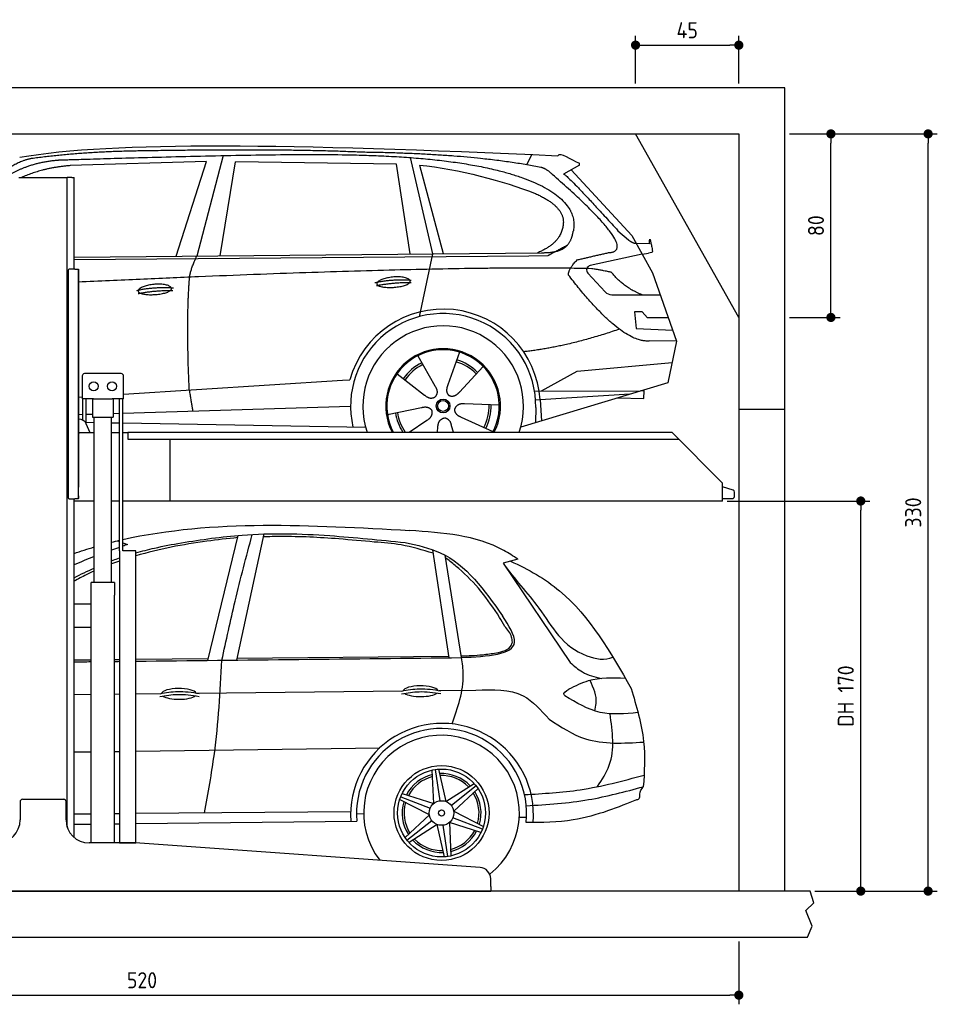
# Model space of a CAD drawing. Header units: millimetres. Extents: x -287 to 6264, y -393 to 3898.
# Tile 3 of 3: x 2267 to 6264, y -393 to 3898. Entities that reach past the tile are written whole.
import ezdxf

# ---------------------------------------------------------------- set-up
doc = ezdxf.new("R2010")
doc.units = ezdxf.units.MM
for name, color, linetype in [('4', 3, 'Continuous'), ('5', 3, 'Continuous'), ('Car', 10, 'Continuous')]:
    doc.layers.add(name, color=color, linetype=linetype)
doc.styles.get("Standard").update_dxf_attribs({"font": 'ISOCP.SHX'})
doc.dimstyles.new('GEN-ISO$0', dxfattribs={"dimscale": 20, "dimtxt": 3.5, "dimasz": 2, "dimexe": 2, "dimexo": 1, "dimgap": 1.5, "dimtad": 1, "dimdec": 1, "dimlfac": 0.1, "dimdsep": 46, "dimtxsty": 'Standard', "dimblk": 'PUNKT', "dimcen": 2, "dimclrd": 256, "dimclre": 256, "dimclrt": 2, "dimadec": 0, "dimazin": 0, "dimtp": 0.1, "dimtm": 0.1, "dimtfac": 0.71, "dimtdec": 1, "dimtmove": 2, "dimatfit": 3, "dimldrblk": 'PUNKT', "dimfxl": 0, "dimtolj": 1, "dimarcsym": 0})

# ---------------------------------------------------------------- blocks, each defined once
blk = doc.blocks.new('PUNKT')
at = {"layer": '4', "color": 0, "linetype": 'ByBlock'}
blk.add_line((-0.5, 0), (-1, 0), dxfattribs=at)
at = {"layer": '4', "color": 0, "linetype": 'ByBlock', "const_width": 0.5}
blk.add_lwpolyline([(-0.25, 0, 1), (0.25, 0, 1)], format="xyb", close=True, dxfattribs=at)
blk = doc.blocks.new('*D11')
at = {"layer": '5', "lineweight": -2}
for p, q in [((200, -120), (200, -393.3)), ((5400, -120), (5400, -393.3)), ((240, -353.3), (5360, -353.3))]:
    blk.add_line(p, q, dxfattribs=at)
at = {"layer": 'DEFPOINTS', "color": 0}
for p in [(200, -100), (5400, -100), (5400, -353.3)]:
    blk.add_point(p, dxfattribs=at)
at = {"layer": '5', "lineweight": -2, "xscale": 40, "yscale": 40, "zscale": 40, "rotation": 180}
blk.add_blockref('PUNKT', (200, -353.3), dxfattribs=at)
at = {"layer": '5', "lineweight": -2, "xscale": 40, "yscale": 40, "zscale": 40}
blk.add_blockref('PUNKT', (5400, -353.3), dxfattribs=at)
at = {"layer": '5', "color": 2, "insert": (2800, -288.3), "char_height": 70, "attachment_point": 5}
blk.add_mtext('\\A1;520', dxfattribs=at)
blk = doc.blocks.new('*D7')
at = {"layer": '5', "lineweight": -2}
for p, q in [((5620, 3400), (5841, 3400)), ((5801, 2640), (5801, 3360)), ((5620, 2600), (5841, 2600))]:
    blk.add_line(p, q, dxfattribs=at)
at = {"layer": 'DEFPOINTS', "color": 0}
for p in [(5600, 3400), (5801, 3400), (5600, 2600)]:
    blk.add_point(p, dxfattribs=at)
at = {"layer": '5', "lineweight": -2, "xscale": 40, "yscale": 40, "zscale": 40}
for p, rotation in [((5801, 3400), 90), ((5801, 2600), 270)]:
    blk.add_blockref('PUNKT', p, dxfattribs=dict(at, rotation=rotation))
at = {"layer": '5', "color": 2, "insert": (5736, 3000), "char_height": 70, "attachment_point": 5, "rotation": 90}
blk.add_mtext('\\A1;80', dxfattribs=at)
blk = doc.blocks.new('*D8')
at = {"layer": '5', "lineweight": -2}
for p, q in [((5620, 3400), (6264.4, 3400)), ((6224.4, 140), (6224.4, 3360)), ((5731.2, 100), (6264.4, 100))]:
    blk.add_line(p, q, dxfattribs=at)
at = {"layer": 'DEFPOINTS', "color": 0}
for p in [(5600, 3400), (6224.4, 3400), (5711.2, 100)]:
    blk.add_point(p, dxfattribs=at)
at = {"layer": '5', "lineweight": -2, "xscale": 40, "yscale": 40, "zscale": 40}
for p, rotation in [((6224.4, 3400), 90), ((6224.4, 100), 270)]:
    blk.add_blockref('PUNKT', p, dxfattribs=dict(at, rotation=rotation))
at = {"layer": '5', "color": 2, "insert": (6159.4, 1750), "char_height": 70, "attachment_point": 5, "rotation": 90}
blk.add_mtext('\\A1;330', dxfattribs=at)
blk = doc.blocks.new('*D9')
at = {"layer": '5', "lineweight": -2}
for p, q in [((5348.6, 1800), (5971.1, 1800)), ((5931.1, 140), (5931.1, 1760)), ((5731.2, 100), (5971.1, 100))]:
    blk.add_line(p, q, dxfattribs=at)
at = {"layer": 'DEFPOINTS', "color": 0}
for p in [(5328.6, 1800), (5931.1, 1800), (5711.2, 100)]:
    blk.add_point(p, dxfattribs=at)
at = {"layer": '5', "lineweight": -2, "xscale": 40, "yscale": 40, "zscale": 40}
for p, rotation in [((5931.1, 1800), 90), ((5931.1, 100), 270)]:
    blk.add_blockref('PUNKT', p, dxfattribs=dict(at, rotation=rotation))
at = {"layer": '5', "color": 2, "insert": (5865.6, 950), "char_height": 70, "attachment_point": 5, "rotation": 90}
blk.add_mtext('\\A1;DH 170', dxfattribs=at)
blk = doc.blocks.new('*D10')
at = {"layer": '5', "lineweight": -2}
for p, q in [((4950, 3620), (4950, 3826.7)), ((5400, 3620), (5400, 3826.7)), ((4990, 3786.7), (5360, 3786.7))]:
    blk.add_line(p, q, dxfattribs=at)
at = {"layer": 'DEFPOINTS', "color": 0}
for p in [(5400, 3786.7), (4950, 3600), (5400, 3600)]:
    blk.add_point(p, dxfattribs=at)
at = {"layer": '5', "lineweight": -2, "xscale": 40, "yscale": 40, "zscale": 40, "rotation": 180}
blk.add_blockref('PUNKT', (4950, 3786.7), dxfattribs=at)
at = {"layer": '5', "lineweight": -2, "xscale": 40, "yscale": 40, "zscale": 40}
blk.add_blockref('PUNKT', (5400, 3786.7), dxfattribs=at)
at = {"layer": '5', "color": 2, "insert": (5175, 3851.7), "char_height": 70, "attachment_point": 5}
blk.add_mtext('\\A1;45', dxfattribs=at)

msp = doc.modelspace()

# ---------------------------------------------------------------- linework, layer by layer
for p, q in [((5400, 2600), (4950, 3400)), ((2264.07, 3210), (2274.07, 3210)), ((2274.07, 3210), (2464.07, 3210)), ((2464.07, 3210), (2474.07, 3210)), ((2479.07, 3210), (2474.07, 3210)), ((2474.07, 378.78), (2474.07, 3210)), ((2494.07, 3210), (2479.07, 3210)), ((2494.07, 3210), (2504.07, 3210)), ((2504.07, 2811), (2504.07, 3210)), ((2478.07, 2806), (2478.07, 1816)), ((2478.07, 1815), (2478.07, 2805)), ((2507.07, 2811), (2483.07, 2811)), ((2507.07, 2811), (2523.07, 2811)), ((2523.07, 2811), (2523.07, 1861)), ((2523.07, 1822), (2523.07, 2810)), ((2539.57, 2345), (2539.57, 2245)), ((2709.57, 2355), (2549.57, 2355)), ((2719.57, 2245), (2719.57, 2345)), ((2588.78, 2245), (2539.57, 2245)), ((2541.97, 2152.71), (2541.97, 2245)), ((2557.07, 2136.42), (2557.07, 2245)), ((2584.57, 2245), (2584.57, 2165)), ((2588.78, 2245), (2670.36, 2245)), ((2719.57, 2245), (2670.36, 2245)), ((2674.57, 2245), (2674.57, 2165)), ((2702.07, 1583), (2702.07, 2245)), ((2717.17, 1583), (2717.17, 2245)), ((5400, 2200), (5600, 2200)), ((2525.18, 2157), (2523.07, 2157)), ((2584.57, 2165), (2674.57, 2165)), ((2592.07, 1445), (2592.07, 2165)), ((2667.07, 1445), (2667.07, 2165)), ((2574.32, 2097), (2557.24, 2136.03)), ((2523.07, 2097), (2528.07, 2097)), ((2592.07, 2097), (2528.07, 2097)), ((2702.07, 2097), (2667.07, 2097)), ((2738.07, 2097), (2717.17, 2097)), ((2738.07, 2100), (5108.57, 2100)), ((2738.07, 2100), (2738.07, 2070)), ((2738.07, 2070), (5138.31, 2070)), ((2923.07, 1800), (2923.07, 2070)), ((5108.57, 2100), (5328.57, 1878.09)), ((5328.57, 1800), (5328.57, 1878.09)), ((2483.07, 1810), (2507.07, 1810)), ((2504.07, 334.01), (2504.07, 1810)), ((2523.07, 1810), (2507.07, 1810)), ((2523.07, 1810), (2523.07, 1822)), ((2523.07, 1822), (2523.07, 1811)), ((2592.07, 1800), (2504.07, 1800)), ((2702.07, 1800), (2667.07, 1800)), ((5328.57, 1800), (2717.17, 1800)), ((2773.62, 1583), (2719.62, 1583)), ((2680.82, 1445), (2578.32, 1445)), ((2578.32, 310), (2578.32, 1445)), ((2680.82, 1445), (2680.82, 1390)), ((2680.82, 1250), (2680.82, 1390)), ((2578.32, 1350), (2504.07, 1350)), ((2578.32, 1242), (2578.32, 1358)), ((2504.07, 1250), (2578.32, 1250)), ((2680.82, 310), (2680.82, 1250)), ((2269.07, 490), (2269.07, 410)), ((2279.07, 500), (2459.07, 500)), ((2469.07, 410), (2469.07, 490)), ((2767.3, 310), (2569.07, 310)), ((4272.61, 203.3), (2770.84, 309.87)), ((4319.07, 120), (4319.07, 153.42)), ((1994.07, 100), (3024.07, 100)), ((3024.07, 100), (4054.07, 100)), ((4054.07, 100), (4319.07, 100)), ((4319.07, 120), (4319.07, 100)), ((5600, -100), (5600, -100))]:
    msp.add_line(p, q)
for points in [[(5600, 100), (5600, 3600), (0, 3600), (0, -100), (5600, -100), (5698.53, -100), (5718.66, -52.06), (5691.11, 15.73), (5726.08, 49.63), (5711.24, 100), (200, 100), (200, 3400), (5400, 3400), (5400, 100)], [(2702.07, 1583), (2702.07, 310), (2773.62, 310), (2773.62, 1583)], [(2773.62, 1583), (2717.17, 1583)]]:
    msp.add_lwpolyline(points)
msp.add_lwpolyline([(5328.57, 1811), (5372.57, 1811, 0.4142136), (5380.57, 1819), (5380.57, 1839.19, 0.3249197), (5375.04, 1846.8), (5328.57, 1861.9)], format="xyb")
for centre in [(2589.57, 2300), (2669.57, 2300)]:
    msp.add_circle(centre, 20)
for centre, radius, start, end in [((2483.07, 2806), 5, 90, 180), ((2549.57, 2345), 10, 90, 180), ((2709.57, 2345), 10, 0, 90), ((2525.18, 2122), 35, 23.62938, 90), ((2483.07, 1815), 5, 180, 270), ((2279.07, 490), 10, 90, 180), ((2459.07, 490), 10, 0, 90), ((2169.07, 410), 100, 270, 0), ((2569.07, 410), 100, 180, 270), ((2767.3, 260), 50, 85.94065, 90), ((4269.07, 153.42), 50, 0, 85.94065)]:
    msp.add_arc(centre, radius, start, end)
at = {"layer": 'Car'}
for p, q in [((3153.86, 3305.51), (3038.55, 2867.58)), ((4475.89, 3265.16), (4498.27, 3309.86)), ((3080.73, 3279.12), (2487.05, 3261.79)), ((2948.51, 2866.71), (3080.73, 3279.12)), ((3140.2, 2868.56), (3207.28, 3278.37)), ((3908.96, 3268.47), (3207.28, 3278.37)), ((3968.5, 2876.58), (3908.96, 3268.47)), ((3968.61, 3296.81), (4065.7, 2877.52)), ((4008.58, 3264.27), (4111.68, 2877.96)), ((4705.86, 3263.54), (4635.79, 3224.38)), ((4669.04, 3242.96), (4933.39, 2957.02)), ((4873.07, 2978.09), (4918.69, 2938.28)), ((4933.39, 2957.02), (5024.02, 2794.86)), ((4947.14, 2923.86), (5011.48, 2922.95)), ((2504.07, 2862.4), (4540.14, 2882.11)), ((4065.7, 2877.52), (4007.32, 2603.29)), ((4978.71, 2875.94), (4752.31, 2826.02)), ((4978.71, 2875.94), (5006.4, 2879.95)), ((2504.07, 2852.37), (4484.66, 2868.11)), ((4484.66, 2868.11), (4567.54, 2869.58)), ((4741.93, 2792.91), (4816.99, 2711.71)), ((5024.02, 2794.86), (5128.38, 2497.22)), ((4846.22, 2698.86), (5057.96, 2698.07)), ((4978.71, 2623.99), (4946.05, 2623.99)), ((4946.05, 2623.99), (4952.91, 2552.49)), ((5002.5, 2598.17), (4978.71, 2623.99)), ((5092.99, 2598.17), (5002.5, 2598.17)), ((4952.91, 2552.49), (5112, 2543.95)), ((5128.38, 2497.22), (5011.48, 2497.65)), ((5128.38, 2497.22), (5090.5, 2315.27)), ((4183.41, 2448.4), (4131.94, 2306)), ((4001.27, 2433), (4075.91, 2301.26)), ((4695.53, 2366.6), (5108.93, 2403.8)), ((4285.52, 2386.63), (4183.3, 2274.93)), ((4540.2, 2279.78), (4695.53, 2366.6)), ((2719.57, 2265.8), (3672.67, 2326.61)), ((3672.67, 2326.61), (3705.14, 2328.68)), ((3910.97, 2354.98), (4030.49, 2262.02)), ((5090.5, 2315.27), (4449.8, 2122.47)), ((4509.83, 2279.9), (4967.28, 2278.19)), ((4987.04, 2279.85), (4973.58, 2280.08)), ((4986.49, 2247.17), (4987.04, 2279.85)), ((2523.07, 2253.26), (2539.57, 2254.32)), ((4533.74, 2240.59), (4514.49, 2239.36)), ((4925.36, 2265.57), (4533.74, 2240.59)), ((4533.74, 2240.59), (4539.55, 2149.47)), ((4870.7, 2249.12), (4986.49, 2247.17)), ((2717.17, 2183.23), (3708.9, 2214.07)), ((3869.32, 2176.99), (4017.68, 2207.27)), ((4356.45, 2218.16), (4205.11, 2223.11)), ((4515.25, 2206.86), (4514.15, 2141.83)), ((2523.07, 2177.19), (2541.97, 2177.78)), ((2557.07, 2178.25), (2584.57, 2179.1)), ((2674.57, 2181.9), (2702.07, 2182.76)), ((3964.32, 2100), (4040.97, 2151.95)), ((4329.26, 2101.96), (4191.44, 2164.67)), ((2557.07, 2143.04), (2592.07, 2142.45)), ((2667.07, 2141.18), (2702.07, 2140.59)), ((2717.17, 2140.33), (3773.99, 2122.47)), ((4086.5, 2100), (4089.09, 2122.85)), ((4156.96, 2100), (4148.89, 2127.9)), ((3087.17, 1105.62), (3219.39, 1650.37)), ((3212.54, 1107), (3332.23, 1656.65)), ((2693.91, 1627.07), (2702.07, 1623.99)), ((2717.17, 1618.3), (2737.39, 1610.67)), ((4137.75, 1117.14), (4066.43, 1587.79)), ((4192.06, 1117.74), (4121.27, 1563.53)), ((4137.53, 1540.24), (4123.23, 1551.22)), ((4437.36, 1546.7), (4372.92, 1528.78)), ((4372.92, 1528.78), (4665.71, 1095.65)), ((3214.27, 1114.95), (4136.67, 1124.27)), ((2504.07, 1107.77), (2578.32, 1108.52)), ((2680.82, 1109.56), (2702.07, 1109.77)), ((2773.62, 1110.49), (3089.13, 1113.68)), ((2504.07, 956.87), (2578.32, 957.68)), ((2680.82, 958.8), (2702.07, 959.04)), ((2773.62, 959.82), (2882.63, 961.01)), ((3039.79, 962.73), (3934.3, 972.51)), ((4093.98, 974.25), (4254.67, 976.01)), ((2504.07, 706.3), (2578.32, 707.33)), ((2680.82, 708.75), (2702.07, 709.04)), ((2773.62, 710.04), (3836.15, 724.78)), ((4070.8, 481.97), (4064.01, 627.55)), ((4077.49, 629.99), (4098.05, 493.69)), ((4092.07, 631.52), (4123.79, 490.65)), ((4123.79, 490.65), (4246.47, 569.32)), ((4255.32, 558.86), (4147.56, 472.91)), ((3932.94, 524.94), (4070.8, 481.97)), ((4263.94, 547), (4157.8, 449.09)), ((4051.82, 431.74), (3922.35, 498.65)), ((3926.98, 511.54), (4055.3, 461.2)), ((2504.07, 436.66), (2578.32, 437.31)), ((2680.82, 438.2), (2702.07, 438.38)), ((2773.62, 439), (3708.96, 447.12)), ((3734.22, 437.58), (3765.62, 437.34)), ((3945.68, 333.83), (4051.82, 431.74)), ((4157.8, 449.09), (4287.27, 382.19)), ((2504.07, 391.37), (2578.32, 392.17)), ((2680.82, 393.28), (2702.07, 393.51)), ((2773.62, 394.29), (3735.71, 404.73)), ((3954.3, 321.97), (4062.06, 407.93)), ((4085.83, 390.19), (3963.15, 311.52)), ((4117.55, 249.31), (4085.83, 390.19)), ((4132.13, 250.85), (4111.57, 387.15)), ((4276.68, 355.9), (4138.82, 398.86)), ((4138.82, 398.86), (4145.61, 253.29)), ((4282.64, 369.29), (4154.32, 419.64)), ((4443.35, 422.63), (4475.4, 422.12))]:
    msp.add_line(p, q, dxfattribs=at)
for centre, radius in [((4111.48, 2214.2), 30.15), ((4111.48, 2214.2), 23.62), ((4104.81, 440.42), 206.83), ((4104.81, 440.42), 191.53), ((4104.81, 440.42), 53.7), ((4104.81, 440.42), 13.14)]:
    msp.add_circle(centre, radius, dxfattribs=at)
for centre, radius, start, end in [((4756.62, 2806.48), 20, 102.43575, 222.74729), ((4846.36, 2738.86), 40, 222.74729, 269.78612), ((4111.9, 2213.67), 422.7, 3.65041, 164.21264), ((4111.9, 2213.67), 403.41, 359.03154, 193.11461), ((4111.9, 2213.67), 350, 341.04743, 198.95257), ((4111.9, 2213.67), 250, 332.95439, 207.04561), ((4111.48, 2214.2), 245, 332.21823, 207.78177), ((4111.48, 2214.2), 200.65, 44.11518, 73.54628), ((4111.48, 2214.2), 209.64, 44.262, 73.39945), ((4111.48, 2214.2), 209.64, 116.262, 145.39945), ((4111.48, 2214.2), 200.65, 116.11518, 145.54628), ((4111.48, 2214.2), 200.65, 332.11518, 1.54628), ((4111.48, 2214.2), 209.64, 332.262, 1.39945), ((4111.48, 2214.2), 209.64, 188.262, 213.00585), ((4111.48, 2214.2), 200.65, 188.11518, 214.68962), ((4106.92, 432.79), 398.22, 355.05838, 184.08206), ((4104.98, 438.03), 370.76, 353.87784, 185.15305), ((4104.71, 440.37), 339.1, 308.2439, 217.41766), ((4104.81, 440.42), 172.01, 103.40479, 152.79628), ((4104.81, 440.42), 172.01, 43.40479, 92.79628), ((4104.81, 440.42), 163.32, 43.98284, 92.26453), ((4104.81, 440.42), 163.32, 103.98284, 152.26453), ((4104.81, 440.42), 163.32, 343.98284, 32.26453), ((4104.81, 440.42), 172.01, 343.40479, 32.79628), ((4104.81, 440.42), 172.01, 163.40479, 212.79628), ((4104.81, 440.42), 163.32, 163.98284, 212.26453), ((4104.81, 440.42), 163.32, 283.98284, 332.26453), ((4104.81, 440.42), 172.01, 283.40479, 332.79628), ((4104.81, 440.42), 172.01, 223.40479, 272.79628), ((4104.81, 440.42), 163.32, 223.98284, 272.26453)]:
    msp.add_arc(centre, radius, start, end, dxfattribs=at)
for centre, start_param, end_param in [((4013.92, 971.25), 3.3015983, 6.2005858), ((2961.01, 959.53), 3.3015983, 6.2005858), ((2961.01, 959.53), 0.414691, 2.7826335), ((4013.92, 971.25), 0.414691, 2.7826335)]:
    msp.add_ellipse(centre, major_axis=(-75.96, 0), ratio=0.3107898, start_param=start_param, end_param=end_param, dxfattribs=at)
for points, degree in [([(2267.18, 3298.31), (2679.14, 3369.87), (3439.32, 3357.39), (4611.83, 3304.84)], 3), ([(2797.65, 3325.58), (2554.82, 3323.25), (2325.71, 3293.3)], 2), ([(3761.9, 3319.74), (3413.54, 3335.94), (2797.65, 3325.58)], 2), ([(4537.46, 3253.79), (4236.34, 3313.66), (3761.9, 3319.74)], 2), ([(4611.83, 3304.84), (4620.21, 3324.33), (4667.61, 3287.63), (4705.08, 3272.12)], 3), ([(2325.71, 3293.3), (2270.43, 3286.53), (2201.57, 3237.87)], 2), ([(2208.17, 3211.19), (2300.05, 3275.19), (2436.88, 3286.13)], 2), ([(2487.05, 3261.79), (2368.38, 3251.72), (2274.87, 3210)], 2), ([(4008.58, 3264.27), (4180.44, 3247.69), (4376.53, 3193), (4509.83, 3141.58)], 3), ([(4705.86, 3263.54), (4707.53, 3265.18), (4703.03, 3267.35), (4707.61, 3271.07), (4705.08, 3272.12)], 4), ([(4587.16, 3223.4), (4561.2, 3249.1), (4537.46, 3253.79)], 2), ([(4832.77, 2882.52), (4973.5, 2887.44), (4587.16, 3223.4)], 2), ([(4635.79, 3224.38), (4640.03, 3235.12), (4873.07, 2978.09)], 2), ([(4509.83, 3141.58), (4625.52, 3091.67), (4635.17, 3025.54)], 2), ([(4635.17, 3025.54), (4640.78, 2931.06), (4523.49, 2881.95)], 2), ([(4540.14, 2882.11), (4590.23, 2882.59), (4657.87, 2884.95), (4670.93, 2934.8), (4679.16, 2978.03)], 4), ([(4918.69, 2938.28), (4927, 2931.02), (4944.78, 2920.99), (4949.38, 2923.48), (4951.28, 2925.02)], 4), ([(5011.48, 2922.95), (5009.55, 2970.95), (5024.04, 2887.65)], 2), ([(4567.54, 2869.58), (4597.89, 2885.84), (4653.5, 2915.72)], 2), ([(4695.55, 2851.11), (4832.77, 2882.52)], 1), ([(5024.04, 2887.65), (5024.3, 2883.94), (5016.54, 2881.41), (5006.39, 2879.95)], 3), ([(3007.43, 2775.38), (3010.26, 2806.4), (3038.55, 2867.58)], 2), ([(4657.87, 2784.68), (4655.6, 2808.83), (4695.55, 2851.11)], 2), ([(4759.43, 2812.41), (4092.01, 2827.93), (2523.07, 2753.7)], 2), ([(4847.28, 2794.84), (4845.99, 2797.84), (4759.43, 2812.41)], 2), ([(4978.71, 2698.36), (4893.05, 2733.46), (4847.28, 2794.84)], 2), ([(3005.71, 2284.05), (2992.06, 2597.31), (3007.43, 2775.38)], 2), ([(3814.01, 2751.68), (3889.43, 2768.57), (3972.95, 2762.79)], 2), ([(3821.18, 2738.84), (3895.19, 2753.44), (3973.11, 2752.69)], 2), ([(5011.48, 2497.65), (4888.5, 2484.84), (4657.87, 2784.68)], 2), ([(2777.82, 2717.99), (2853.25, 2734.88), (2936.76, 2729.1)], 2), ([(2782.91, 2704.14), (2856.91, 2718.73), (2934.83, 2717.99)], 2), ([(4879.57, 2549.01), (4654.88, 2471.56), (4462.1, 2450.38)], 2), ([(3005.71, 2284.05), (3015.85, 2219.18), (3020.86, 2192.67)], 2), ([(4075.91, 2301.26), (4093.95, 2274.87), (4077.18, 2253.89)], 2), ([(4131.94, 2306), (4127.4, 2293.44), (4123.45, 2279.41), (4127.83, 2265.62), (4138.63, 2259.08)], 4), ([(4183.3, 2274.93), (4174.28, 2265.09), (4163.69, 2255.07), (4149.44, 2252.55), (4138.63, 2259.08)], 4), ([(4030.49, 2262.02), (4053.99, 2240.35), (4077.18, 2253.89)], 2), ([(4017.68, 2207.27), (4048.36, 2216.27), (4063.13, 2193.84)], 2), ([(4040.97, 2151.95), (4068.85, 2167.6), (4063.13, 2193.84)], 2), ([(4191.44, 2164.67), (4161.33, 2175.41), (4162.56, 2202.24)], 2), ([(4205.11, 2223.11), (4173.36, 2226.83), (4162.56, 2202.24)], 2), ([(4089.09, 2122.85), (4090, 2154.8), (4115.9, 2161.92)], 2), ([(4148.89, 2127.9), (4142.62, 2159.25), (4115.9, 2161.92)], 2), ([(2717.17, 1632.44), (3108.15, 1720.31), (3537.15, 1695.96), (3966.16, 1671.62)], 3), ([(2504.07, 1571.52), (2533.18, 1581.73), (2562.51, 1591.21), (2592.07, 1599.96)], 3), ([(2667.07, 1620.5), (2678.7, 1623.44), (2690.37, 1626.26), (2702.07, 1628.99)], 3), ([(2702.07, 1598.07), (2690.39, 1593.89), (2678.72, 1589.7), (2667.07, 1585.47)], 3), ([(2737.39, 1610.67), (2730.65, 1608.27), (2723.91, 1605.87), (2717.17, 1603.46)], 3), ([(2592.07, 1557.57), (2562.48, 1546.2), (2533.11, 1534.4), (2504.07, 1521.9)], 3), ([(2504.07, 1465.55), (2533.14, 1480.5), (2562.41, 1494.78), (2592.07, 1508.11)], 3), ([(2702.07, 1538.19), (2690.34, 1534.17), (2678.67, 1530.01), (2667.07, 1525.68)], 3), ([(2773.62, 1102.18), (3246.43, 1107.37), (3719.25, 1112.55), (4192.06, 1117.74)], 3), ([(2504.07, 1099.23), (2528.82, 1099.5), (2553.57, 1099.77), (2578.32, 1100.04)], 3), ([(2680.82, 1101.16), (2687.9, 1101.24), (2694.98, 1101.32), (2702.07, 1101.4)], 3)]:
    msp.add_open_spline(points, degree=degree, dxfattribs=at)
for points, degree, knots in [([(2436.88, 3286.13), (2463.8, 3287.18), (2602.82, 3291.55), (3624.04, 3321.06), (4244.31, 3320.3), (4714.73, 3164.7), (4679.16, 2978.03)], 4, [0.08213183, 0.08213183, 0.08213183, 0.08213183, 0.08213183, 0.25885101, 0.50885101, 1, 1, 1, 1, 1]), ([(3822.89, 2746.38), (3822.03, 2754.62), (3843.03, 2770.97), (3925.71, 2791.1), (4018.67, 2758.03), (3932.38, 2726.4), (3847.6, 2727.03), (3823.75, 2738.15), (3822.89, 2746.38)], 5, [0, 0, 0, 0, 0, 0, 0.300106, 0.500106, 0.700106, 1, 1, 1, 1, 1, 1]), ([(2782.91, 2714.84), (2782.04, 2723.08), (2803.05, 2739.43), (2885.72, 2759.56), (2978.69, 2726.49), (2892.39, 2694.85), (2807.62, 2695.49), (2783.77, 2706.61), (2782.91, 2714.84)], 5, [0, 0, 0, 0, 0, 0, 0.300106, 0.500106, 0.700106, 1, 1, 1, 1, 1, 1]), ([(3216.99, 1640.45), (3172.1, 1635.65), (3022.7, 1619.69), (2874.7, 1590.41), (2773.62, 1560.85)], 3, [0, 0, 0, 0, 135.4218776, 450.7953606, 450.7953606, 450.7953606, 450.7953606]), ([(2773.62, 1574.37), (2800.17, 1581.9), (2865.81, 1598.48), (2932.13, 1610.89), (2971.39, 1618.23)], 3, [823.312008, 823.312008, 823.312008, 823.312008, 905.949592, 1025.8115652, 1025.8115652, 1025.8115652, 1025.8115652]), ([(2667.07, 1539.26), (2669.38, 1540.13), (2680.99, 1544.5), (2692.67, 1548.69), (2702.07, 1551.93)], 3, [711.0537603, 711.0537603, 711.0537603, 711.0537603, 718.5090607, 748.3618018, 748.3618018, 748.3618018, 748.3618018]), ([(4372.92, 1528.78), (4421.22, 1460.52), (4550.18, 1327.28), (4644.23, 1136.74), (4817.32, 1103.76), (4851.27, 1119.3)], 3, [83.6947652, 83.6947652, 83.6947652, 83.6947652, 349.8884567, 664.1764492, 768.609969, 768.609969, 768.609969, 768.609969]), ([(4405.71, 1537.9), (4483.33, 1503.18), (4708.35, 1372.68), (4840.89, 1140.46), (4930.53, 983.4)], 3, [454.4439258, 454.4439258, 454.4439258, 454.4439258, 706.3751542, 1232.8725923, 1232.8725923, 1232.8725923, 1232.8725923]), ([(2592.07, 1494.94), (2580.3, 1489.64), (2550.56, 1475.59), (2521.54, 1460.12), (2504.07, 1450.39)], 3, [643.7983756, 643.7983756, 643.7983756, 643.7983756, 682.5206553, 742.5263131, 742.5263131, 742.5263131, 742.5263131]), ([(4930.53, 983.4), (4953.51, 906.55), (4995.45, 766.34), (4988.75, 620.99), (4983.83, 555.09)], 3, [0, 0, 0, 0, 238.3569677, 434.9101477, 434.9101477, 434.9101477, 434.9101477]), ([(4953.54, 497.73), (4880.93, 467.95), (4717.64, 401.02), (4542.55, 398.24), (4473.62, 398.49)], 3, [0, 0, 0, 0, 317.6584353, 522.7056897, 522.7056897, 522.7056897, 522.7056897])]:
    msp.add_open_spline(points, degree=degree, knots=knots, dxfattribs=at)
for points in [[(2971.39, 1618.23), (3235.72, 1651.7), (3617.49, 1649.07), (3945.88, 1619.05)], [(3148.14, 1106.29), (3205.56, 1363.43), (3280.22, 1654.57)], [(4068.8, 1572.11), (3928.34, 1608.58), (3812.02, 1621.36), (3657.34, 1634.75), (3403.39, 1645.1), (3329.48, 1643.98)], [(4437.36, 1546.7), (4376.1, 1584.64), (3966.16, 1671.62)], [(3945.88, 1619.05), (4099.39, 1574.51), (4370.13, 1299.48)], [(4380.93, 1253.65), (4357.22, 1292.95), (4179.51, 1506.17), (4137.53, 1540.24)], [(4192.06, 1117.74), (4422.56, 1184.94), (4370.13, 1299.48)], [(4413.35, 1185.34), (4410.02, 1206.91), (4380.93, 1253.65)], [(4343.66, 1138.26), (4381.46, 1149.03), (4408.72, 1170.86), (4413.35, 1185.34)], [(4150.5, 828.62), (4199.42, 1043.78), (4192.06, 1117.74)], [(4190.94, 1124.82), (4283.37, 1130.32), (4343.66, 1138.26)], [(3072.37, 441.59), (3115.14, 698.05), (3148.14, 1106.29)], [(4665.71, 1095.65), (4718.31, 1055.41), (4800.38, 1025.9)], [(4905.76, 1026.69), (4744.09, 1015.68), (4659.52, 979.83)], [(4772.01, 885.27), (4778.52, 918.1), (4752.01, 1017.83)], [(2878.07, 947.68), (2954.75, 957.4), (3048.31, 948.82)], [(2878.36, 960.26), (2955.03, 969.98), (3048.59, 961.4)], [(3930.99, 959.39), (4007.66, 969.11), (4101.22, 960.53)], [(3931.27, 971.97), (4007.95, 981.7), (4101.51, 973.12)], [(4254.67, 976.01), (4460.01, 950.72), (4573.14, 848.95)], [(4642.41, 951.42), (4638.57, 955.52), (4659.52, 979.83)], [(4960.56, 878.23), (4795.83, 878.74), (4642.41, 951.42)], [(4784.73, 555.48), (4835.58, 648.47), (4839.06, 872.72)], [(4573.14, 848.95), (4731.52, 764.14), (4985.04, 749.74)], [(4466.43, 520.57), (4709.18, 541.91), (4987.08, 605.25)], [(4474.19, 471.85), (4745.07, 498.55), (4983.83, 555.09)], [(4953.54, 497.73), (4965.51, 503.08), (4968.02, 521.87), (4983.83, 555.09)]]:
    msp.add_spline(points, degree=3, dxfattribs=at)

# ---------------------------------------------------------------- dimensions: what is measured, and where the dimension line sits
at = {"layer": '5'}
for base, p1, p2, picture, middle in [((5400, 3786.65), (4950, 3600), (5400, 3600), '*D10', (5175, 3851.65)), ((5400, -353.28), (200, -100), (5400, -100), '*D11', (2800, -288.27))]:
    dim = msp.add_linear_dim(base=base, p1=p1, p2=p2, dimstyle='GEN-ISO$0', override={"dimlfac": 0.1}, dxfattribs=at)
    dim.commit()
    dim.dimension.update_dxf_attribs({"geometry": picture, "text_midpoint": middle})
for base, p1, picture, middle in [((5801, 3400), (5600, 2600), '*D7', (5736, 3000)), ((6224.42, 3400), (5711.24, 100), '*D8', (6159.42, 1750))]:
    dim = msp.add_linear_dim(base=base, p1=p1, p2=(5600, 3400), angle=90, dimstyle='GEN-ISO$0', override={"dimlfac": 0.1}, dxfattribs=at)
    dim.commit()
    dim.dimension.update_dxf_attribs({"geometry": picture, "text_midpoint": middle})
dim = msp.add_linear_dim(base=(5931.11, 1800), p1=(5711.24, 100), p2=(5328.57, 1800), angle=90, text='DH <>', dimstyle='GEN-ISO$0', override={"dimlfac": 0.1}, dxfattribs=at)
dim.commit()
dim.dimension.update_dxf_attribs({"geometry": '*D9', "text_midpoint": (5865.62, 950)})

doc.saveas('drawing.dxf')
